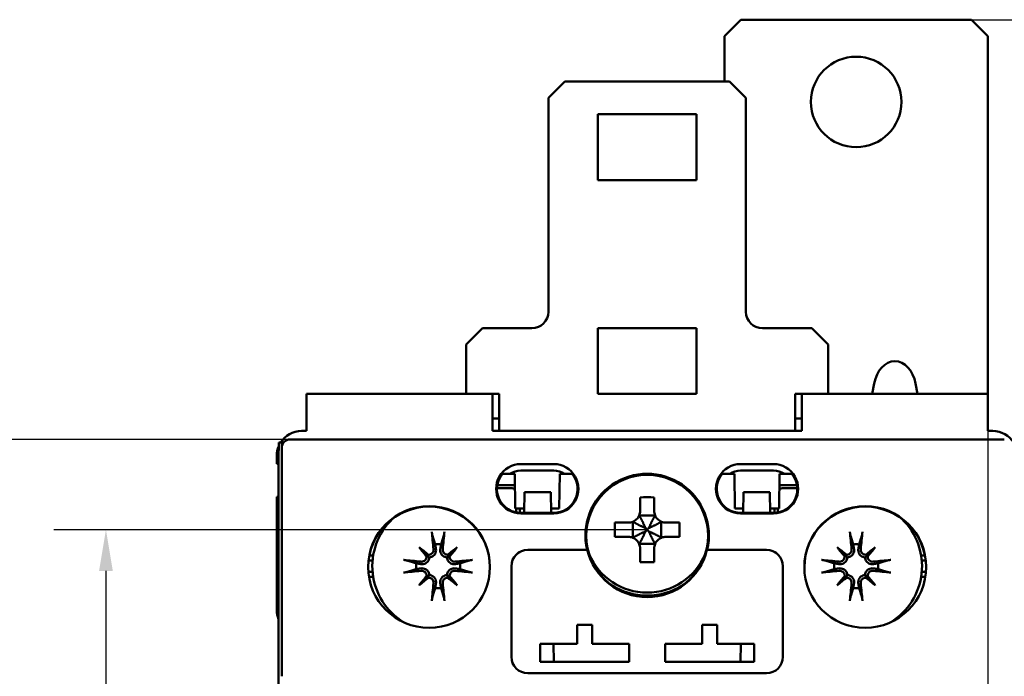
# Model space of a CAD drawing. Header units: millimetres. Extents: x 0 to 420, y 0 to 297.
# Tile 6 of 14: x 52 to 112, y 121 to 161. Entities that reach past the tile are written whole.
import ezdxf

# ---------------------------------------------------------------- set-up
doc = ezdxf.new("R2010")
doc.units = ezdxf.units.MM
doc.layers.add('Arêtes visibles(celduc)', color=7, linetype='Continuous', lineweight=50)
doc.layers.add('Cotes(celduc)', color=7, linetype='Continuous', lineweight=25)
doc.styles.add('Courant-CELDUC', font='arial.ttf')
doc.dimstyles.new('Celduc', dxfattribs={"dimtxt": 3.5, "dimasz": 2.5, "dimexe": 3.175, "dimexo": 0, "dimgap": 0.762, "dimtad": 1, "dimrnd": 1e-08, "dimtxsty": 'Courant-CELDUC', "dimcen": 0.09, "dimdle": 10, "dimclrd": 7, "dimclre": 7, "dimclrt": 7, "dimazin": 2, "dimtfac": 0.714286, "dimtdec": 3, "dimtmove": 0, "dimatfit": 3, "dimfxl": 1, "dimtolj": 1, "dimlwd": 25, "dimlwe": 25, "dimarcsym": 0})

# ---------------------------------------------------------------- blocks, each defined once
blk = doc.blocks.new('*D6')
at = {"layer": 'Cotes(celduc)', "color": 7, "linetype": 'Continuous', "lineweight": 25, "transparency": 16777216}
for p, q in [((109.654, 160.576), (142.028, 160.576)), ((138.853, 158.076), (138.853, 53.076)), ((84.254, 50.576), (142.028, 50.576))]:
    blk.add_line(p, q, dxfattribs=at)
at = {"layer": 'Cotes(celduc)', "color": 7, "linetype": 'Continuous', "transparency": 16777216}
for points in [[(138.436, 158.076), (139.27, 158.076), (138.853, 160.576)], [(138.436, 53.076), (139.27, 53.076), (138.853, 50.576)]]:
    blk.add_solid(points, dxfattribs=at)
at = {"layer": 'Defpoints', "color": 0, "linetype": 'Continuous', "transparency": 16777216}
for p in [(109.654, 160.576), (84.254, 50.576), (138.853, 50.576)]:
    blk.add_point(p, dxfattribs=at)
at = {"layer": 'Cotes(celduc)', "color": 7, "linetype": 'Continuous', "lineweight": 25, "transparency": 16777216, "insert": (134.517, 101.88), "char_height": 3.5, "attachment_point": 1, "rotation": 90, "style": 'Courant-CELDUC'}
blk.add_mtext('\\A1;110', dxfattribs=at)
blk = doc.blocks.new('*D7')
at = {"layer": 'Cotes(celduc)', "color": 7, "linetype": 'Continuous', "lineweight": 25, "transparency": 16777216}
for p, q in [((89.954, 129.576), (53.897, 129.576)), ((57.072, 127.076), (57.072, 84.076)), ((89.954, 81.576), (53.897, 81.576))]:
    blk.add_line(p, q, dxfattribs=at)
at = {"layer": 'Cotes(celduc)', "color": 7, "linetype": 'Continuous', "transparency": 16777216}
for points in [[(56.656, 127.076), (57.489, 127.076), (57.072, 129.576)], [(56.656, 84.076), (57.489, 84.076), (57.072, 81.576)]]:
    blk.add_solid(points, dxfattribs=at)
at = {"layer": 'Defpoints', "color": 0, "linetype": 'Continuous', "transparency": 16777216}
for p in [(89.954, 129.576), (57.072, 81.576), (89.954, 81.576)]:
    blk.add_point(p, dxfattribs=at)
at = {"layer": 'Cotes(celduc)', "color": 7, "linetype": 'Continuous', "lineweight": 25, "transparency": 16777216, "insert": (52.736, 102.995), "char_height": 3.5, "attachment_point": 1, "rotation": 90, "style": 'Courant-CELDUC'}
blk.add_mtext('\\A1;48', dxfattribs=at)
blk = doc.blocks.new('*D8')
at = {"layer": 'Cotes(celduc)', "color": 7, "linetype": 'Continuous', "lineweight": 25, "transparency": 16777216}
for p, q in [((68.298, 135.063), (40.251, 135.063)), ((43.426, 132.563), (43.426, 78.174)), ((68.298, 75.674), (40.251, 75.674))]:
    blk.add_line(p, q, dxfattribs=at)
at = {"layer": 'Cotes(celduc)', "color": 7, "linetype": 'Continuous', "transparency": 16777216}
for points in [[(43.009, 132.563), (43.843, 132.563), (43.426, 135.063)], [(43.009, 78.174), (43.843, 78.174), (43.426, 75.674)]]:
    blk.add_solid(points, dxfattribs=at)
at = {"layer": 'Defpoints', "color": 0, "linetype": 'Continuous', "transparency": 16777216}
for p in [(68.298, 135.063), (43.426, 75.674), (68.298, 75.674)]:
    blk.add_point(p, dxfattribs=at)
at = {"layer": 'Cotes(celduc)', "color": 7, "linetype": 'Continuous', "lineweight": 25, "transparency": 16777216, "insert": (38.457, 100.83), "char_height": 3.5, "attachment_point": 1, "rotation": 90, "style": 'Courant-CELDUC'}
blk.add_mtext('\\A1;59,4', dxfattribs=at)
blk = doc.blocks.new('*D10')
at = {"layer": 'Cotes(celduc)', "color": 7, "linetype": 'Continuous', "lineweight": 25, "transparency": 16777216}
for p, q in [((110.654, 137.827), (110.654, 30.401)), ((69.254, 51.576), (69.254, 30.401)), ((108.154, 33.576), (71.754, 33.576))]:
    blk.add_line(p, q, dxfattribs=at)
at = {"layer": 'Cotes(celduc)', "color": 7, "linetype": 'Continuous', "transparency": 16777216}
for points in [[(71.754, 33.993), (71.754, 33.16), (69.254, 33.576)], [(108.154, 33.993), (108.154, 33.16), (110.654, 33.576)]]:
    blk.add_solid(points, dxfattribs=at)
at = {"layer": 'Defpoints', "color": 0, "linetype": 'Continuous', "transparency": 16777216}
for p in [(110.654, 137.827), (69.254, 51.576), (69.254, 33.576)]:
    blk.add_point(p, dxfattribs=at)
at = {"layer": 'Cotes(celduc)', "color": 7, "linetype": 'Continuous', "lineweight": 25, "transparency": 16777216, "insert": (85.345, 38.545), "char_height": 3.5, "attachment_point": 1, "style": 'Courant-CELDUC'}
blk.add_mtext('\\A1;41,4', dxfattribs=at)

msp = doc.modelspace()

# ---------------------------------------------------------------- linework, layer by layer
at = {"layer": 'Arêtes visibles(celduc)'}
for p, q in [((94.654, 159.576), (95.654, 160.576)), ((95.654, 160.576), (109.654, 160.576)), ((109.654, 160.576), (110.654, 159.576)), ((94.654, 156.826), (94.654, 159.576)), ((110.654, 159.576), (110.654, 137.827)), ((84.954, 156.826), (83.954, 155.826)), ((94.954, 156.826), (84.954, 156.826)), ((94.954, 156.826), (95.954, 155.826)), ((83.954, 155.826), (83.954, 142.826)), ((95.954, 155.826), (95.954, 142.826)), ((86.954, 154.826), (86.954, 150.826)), ((86.954, 154.826), (92.954, 154.826)), ((92.954, 154.826), (92.954, 150.826)), ((92.954, 150.826), (86.954, 150.826)), ((79.954, 141.826), (78.954, 140.826)), ((82.954, 141.826), (79.954, 141.826)), ((86.954, 141.826), (86.954, 137.826)), ((86.954, 141.826), (92.954, 141.826)), ((92.954, 141.826), (92.954, 137.826)), ((96.954, 141.826), (99.954, 141.826)), ((99.954, 141.826), (100.954, 140.826)), ((78.954, 140.826), (78.954, 137.826)), ((100.954, 140.826), (100.954, 137.826)), ((105.004, 139.826), (105.004, 139.826)), ((103.625, 137.827), (103.745, 138.46)), ((106.263, 138.46), (106.383, 137.827)), ((69.254, 137.826), (78.954, 137.826)), ((69.254, 137.826), (69.254, 136.326)), ((78.954, 137.826), (80.954, 137.826)), ((80.554, 137.826), (80.554, 136.326)), ((80.954, 137.826), (80.954, 135.576)), ((92.954, 137.826), (86.954, 137.826)), ((98.954, 137.826), (98.954, 135.576)), ((100.954, 137.826), (98.954, 137.826)), ((99.354, 137.826), (99.354, 136.326)), ((100.954, 137.826), (104.048, 137.826)), ((103.625, 137.826), (103.625, 137.827)), ((104.228, 137.826), (104.048, 137.826)), ((105.004, 137.826), (104.228, 137.826)), ((105.78, 137.826), (105.004, 137.826)), ((105.004, 137.826), (105.004, 137.826)), ((105.96, 137.826), (105.78, 137.826)), ((105.96, 137.826), (110.654, 137.826)), ((106.383, 137.827), (106.383, 137.826)), ((110.654, 137.826), (110.654, 137.827)), ((110.654, 137.826), (110.654, 136.326)), ((69.254, 136.326), (69.254, 135.576)), ((80.554, 135.576), (80.554, 136.326)), ((80.554, 136.326), (80.954, 136.326)), ((98.954, 136.326), (99.354, 136.326)), ((99.354, 136.326), (99.354, 135.576)), ((110.654, 135.576), (110.654, 136.326)), ((69.254, 135.576), (68.954, 135.576)), ((99.354, 135.576), (80.554, 135.576)), ((110.954, 135.576), (110.654, 135.576)), ((67.554, 133.868), (67.571, 134.868)), ((67.759, 134.868), (67.571, 134.868)), ((67.759, 134.633), (67.759, 134.868)), ((67.858, 134.868), (67.759, 134.868)), ((68.298, 135.063), (68.254, 135.063)), ((111.61, 135.063), (68.298, 135.063)), ((111.654, 135.063), (111.61, 135.063)), ((67.454, 133.576), (67.454, 134.076)), ((67.754, 134.563), (67.754, 120.665)), ((67.454, 133.576), (67.554, 133.576)), ((67.554, 126.968), (67.554, 133.868)), ((82.278, 133.564), (84.278, 133.564)), ((95.63, 133.564), (97.63, 133.564)), ((81.918, 132.963), (81.616, 132.963)), ((81.939, 130.868), (81.918, 132.963)), ((84.278, 133.171), (82.278, 133.171)), ((84.618, 130.868), (84.639, 132.963)), ((84.94, 132.963), (84.639, 132.963)), ((95.268, 132.963), (94.968, 132.963)), ((95.289, 130.868), (95.268, 132.963)), ((95.63, 133.171), (97.63, 133.171)), ((97.969, 130.868), (97.99, 132.963)), ((98.292, 132.963), (97.99, 132.963)), ((80.849, 132.279), (81.925, 132.279)), ((97.983, 132.279), (99.058, 132.279)), ((82.506, 131.868), (82.484, 130.599)), ((84.106, 131.868), (82.506, 131.868)), ((84.128, 130.599), (84.106, 131.868)), ((95.78, 130.599), (95.802, 131.868)), ((97.402, 131.868), (95.802, 131.868)), ((97.424, 130.599), (97.402, 131.868)), ((67.554, 131.576), (67.454, 131.576)), ((67.454, 124.685), (67.454, 131.576)), ((89.524, 131.541), (89.524, 130.723)), ((90.384, 130.723), (90.384, 131.541)), ((81.939, 130.868), (82.489, 130.868)), ((82.226, 130.868), (82.226, 130.6)), ((82.278, 130.599), (84.278, 130.599)), ((84.278, 130.564), (82.278, 130.564)), ((84.123, 130.868), (84.618, 130.868)), ((90.444, 130.436), (89.464, 130.436)), ((95.289, 130.868), (95.784, 130.868)), ((95.63, 130.599), (97.63, 130.599)), ((97.63, 130.564), (95.63, 130.564)), ((97.419, 130.868), (97.969, 130.868)), ((97.682, 130.6), (97.682, 130.868)), ((88.807, 130.006), (87.989, 130.006)), ((89.094, 130.066), (89.094, 129.086)), ((90.814, 129.086), (90.814, 130.066)), ((91.919, 130.006), (91.101, 130.006)), ((89.845, 129.685), (89.954, 129.576)), ((89.845, 129.468), (89.954, 129.576)), ((90.062, 129.685), (89.954, 129.576)), ((90.062, 129.468), (89.954, 129.576)), ((87.989, 129.146), (88.807, 129.146)), ((89.464, 128.716), (90.444, 128.716)), ((91.101, 129.146), (91.919, 129.146)), ((76.093, 128.517), (76.581, 128.029)), ((76.581, 128.029), (76.717, 127.893)), ((77.927, 128.029), (77.79, 127.893)), ((78.415, 128.517), (77.927, 128.029)), ((82.704, 128.351), (86.308, 128.351)), ((86.318, 128.348), (82.704, 128.348)), ((86.308, 128.351), (86.318, 128.348)), ((89.524, 128.43), (89.524, 127.611)), ((90.384, 127.611), (90.384, 128.43)), ((93.59, 128.348), (93.6, 128.351)), ((97.204, 128.348), (93.59, 128.348)), ((93.6, 128.351), (97.204, 128.351)), ((101.493, 128.517), (101.981, 128.029)), ((101.981, 128.029), (102.117, 127.893)), ((103.327, 128.029), (103.19, 127.893)), ((103.815, 128.517), (103.327, 128.029)), ((73.028, 127.699), (73.269, 127.699)), ((73.075, 128.004), (73.307, 128.008)), ((106.6, 128.008), (106.832, 128.004)), ((106.88, 127.699), (106.639, 127.699)), ((67.554, 83.768), (67.554, 126.968)), ((73.016, 127.013), (73.269, 127.013)), ((81.704, 121.852), (81.704, 127.352)), ((98.204, 127.352), (98.204, 121.852)), ((106.892, 127.013), (106.639, 127.013)), ((73.307, 126.704), (73.053, 126.709)), ((76.093, 126.196), (76.581, 126.683)), ((76.581, 126.683), (76.717, 126.82)), ((77.927, 126.683), (77.79, 126.82)), ((78.415, 126.196), (77.927, 126.683)), ((101.493, 126.196), (101.981, 126.683)), ((101.981, 126.683), (102.117, 126.82)), ((103.327, 126.683), (103.19, 126.82)), ((103.815, 126.196), (103.327, 126.683)), ((106.855, 126.709), (106.6, 126.704)), ((88.41, 125.85), (88.423, 125.881)), ((88.455, 125.867), (88.442, 125.835)), ((89.163, 125.598), (89.174, 125.653)), ((89.208, 125.646), (89.197, 125.591)), ((90.745, 125.598), (90.734, 125.653)), ((90.768, 125.66), (90.78, 125.606)), ((91.497, 125.85), (91.485, 125.881)), ((91.517, 125.894), (91.529, 125.865)), ((89.954, 125.512), (89.954, 125.576)), ((89.989, 125.576), (89.989, 125.512)), ((85.704, 123.799), (85.704, 122.649)), ((86.604, 123.799), (85.704, 123.799)), ((86.604, 123.785), (85.704, 123.785)), ((86.604, 122.649), (86.604, 123.799)), ((93.304, 123.799), (93.304, 122.649)), ((94.204, 123.799), (93.304, 123.799)), ((94.204, 123.785), (93.304, 123.785)), ((94.204, 122.649), (94.204, 123.799)), ((83.454, 122.649), (83.454, 121.549)), ((85.704, 122.649), (83.454, 122.649)), ((85.704, 122.649), (85.704, 122.635)), ((86.604, 122.649), (86.604, 122.635)), ((88.854, 122.649), (86.604, 122.649)), ((88.854, 121.549), (88.854, 122.649)), ((91.054, 122.649), (91.054, 121.549)), ((93.304, 122.649), (91.054, 122.649)), ((93.304, 122.649), (93.304, 122.635)), ((94.204, 122.649), (94.204, 122.635)), ((96.454, 122.649), (94.204, 122.649)), ((96.454, 121.549), (96.454, 122.649)), ((85.704, 122.635), (83.454, 122.635)), ((84.286, 121.549), (84.267, 122.635)), ((88.854, 122.635), (86.604, 122.635)), ((93.304, 122.635), (91.054, 122.635)), ((96.454, 122.635), (94.204, 122.635)), ((95.622, 121.549), (95.641, 122.635)), ((83.454, 121.549), (88.854, 121.549)), ((91.054, 121.549), (96.454, 121.549)), ((97.204, 120.853), (82.704, 120.853))]:
    msp.add_line(p, q, dxfattribs=at)
msp.add_circle((102.654, 155.576), 2.75, dxfattribs=at)
for centre, radius, start, end in [((82.954, 142.826), 1, 270, 0), ((96.954, 142.826), 1, 180, 270), ((68.954, 134.076), 1.5, 90, 148.1158), ((110.954, 134.076), 1.5, 31.8842, 90), ((68.954, 134.076), 1.5, 157.5559, 180), ((77.254, 127.356), 4, 134.0715, 238.40536), ((102.654, 127.356), 4, 301.59464, 45.9285), ((77.254, 127.356), 1.338, 82.39175, 97.60825), ((102.654, 127.356), 1.338, 82.39175, 97.60825), ((89.954, 129.576), 3.825, 202.93169, 337.06831), ((77.254, 127.356), 1.338, 172.39175, 187.60825), ((77.254, 127.356), 1.338, 352.39175, 7.60825), ((102.654, 127.356), 1.338, 172.39175, 187.60825), ((102.654, 127.356), 1.338, 352.39175, 7.60825), ((77.254, 127.356), 1.338, 262.39175, 277.60825), ((89.954, 129.576), 4, 237.12659, 302.87341), ((102.654, 127.356), 1.338, 262.39175, 277.60825), ((68.954, 124.685), 1.5, 180, 201.03947)]:
    msp.add_arc(centre, radius, start, end, dxfattribs=at)
for centre, major_axis, ratio, start_param, end_param in [((105.004, 137.983), (0, 1.843), 0.707107, 0, 1.308997), ((105.004, 137.983), (0, 1.843), 0.707107, 4.974188, 6.283185), ((68.254, 134.563), (-0.425, 0.263), 0.99966, 5.266085, 6.836577), ((82.278, 132.064), (-1.5, 0), 0.999848, 4.712389, 7.853982), ((84.278, 132.064), (1.5, 0), 0.999848, 4.712389, 7.853982), ((95.63, 132.064), (-1.5, 0), 0.999848, 4.712389, 7.853982), ((97.63, 132.064), (1.5, 0), 0.999848, 4.712389, 7.853982), ((82.278, 132.046), (-1.448, 0), 0.999848, 5.596904, 7.853982), ((82.278, 131.989), (0, 1.182), 0.98972, 0, 0.601666), ((84.278, 131.989), (0, -1.182), 0.98972, 2.539926, 3.141593), ((84.278, 132.046), (1.448, 0), 0.999848, 4.712389, 6.969466), ((89.954, 129.227), (-3.75, 0), 0.999848, 2.905968, 6.51881), ((95.63, 132.046), (-1.448, 0), 0.999848, 5.596904, 7.853982), ((95.63, 131.989), (0, -1.182), 0.98972, 3.141593, 3.743259), ((97.63, 131.989), (0, 1.182), 0.98972, 5.681519, 6.283185), ((97.63, 132.046), (1.448, 0), 0.999848, 4.712389, 6.969466), ((89.954, 128.386), (6.33, 0), 0.499722, 1.502811, 1.638781), ((76.704, 127.28), (3.7, 0), 0.999848, 0.004128, 3.137465), ((103.204, 127.28), (3.7, 0), 0.999848, 0.004128, 3.137465), ((91.145, 129.576), (0, 6.33), 0.499722, 1.502811, 1.638781), ((88.763, 129.576), (0, -6.33), 0.499722, 1.502811, 1.638781), ((77.657, 127.405), (0.776, -6.441), 0.087156, 4.378084, 4.547777), ((76.851, 127.405), (0.776, 6.441), 0.087156, 4.877001, 5.046694), ((103.057, 127.405), (0.776, -6.441), 0.087156, 4.378084, 4.547777), ((102.251, 127.405), (0.776, 6.441), 0.087156, 4.877001, 5.046694), ((77.98, 127.983), (-4.2, 4.864), 0.173648, 1.313224, 1.430376), ((76.627, 126.63), (4.864, -4.2), 0.173648, 1.711217, 1.828368), ((76.346, 128.018), (-0.188, -0.163), 0.868224, 2.023807, 2.409971), ((76.593, 128.264), (-0.163, -0.188), 0.868224, 0.731621, 1.117785), ((77.881, 126.63), (4.864, 4.2), 0.173648, 1.313224, 1.430376), ((77.915, 128.264), (-0.163, 0.188), 0.868224, 2.023807, 2.409971), ((78.161, 128.018), (-0.188, 0.163), 0.868224, 0.731621, 1.117785), ((76.528, 127.983), (-4.2, -4.864), 0.173648, 1.711217, 1.828368), ((82.704, 127.352), (-1, 0), 0.999848, 4.712389, 6.283185), ((82.704, 127.348), (-1, 0), 0.999848, 4.712389, 6.283185), ((89.954, 129.223), (-3.74, 0), 0.999848, 0.236298, 2.905295), ((97.204, 127.352), (1, 0), 0.999848, 0, 1.570796), ((97.204, 127.348), (1, 0), 0.999848, 0, 1.570796), ((103.38, 127.983), (-4.2, 4.864), 0.173648, 1.313224, 1.430376), ((102.027, 126.63), (4.864, -4.2), 0.173648, 1.711217, 1.828368), ((101.746, 128.018), (-0.188, -0.163), 0.868224, 2.023807, 2.409971), ((101.993, 128.264), (-0.163, -0.188), 0.868224, 0.731621, 1.117785), ((103.281, 126.63), (4.864, 4.2), 0.173648, 1.313224, 1.430376), ((103.315, 128.264), (-0.163, 0.188), 0.868224, 2.023807, 2.409971), ((103.561, 128.018), (-0.188, 0.163), 0.868224, 0.731621, 1.117785), ((101.928, 127.983), (-4.2, -4.864), 0.173648, 1.711217, 1.828368), ((77.205, 126.953), (-6.441, 0.776), 0.087156, 4.877001, 5.046694), ((77.302, 126.953), (-6.441, -0.776), 0.087156, 4.378084, 4.547777), ((89.954, 130.767), (-6.33, 0), 0.499722, 1.502811, 1.638781), ((102.605, 126.953), (-6.441, 0.776), 0.087156, 4.877001, 5.046694), ((102.702, 126.953), (-6.441, -0.776), 0.087156, 4.378084, 4.547777), ((77.205, 127.759), (6.441, 0.776), 0.087156, 4.378084, 4.547777), ((77.302, 127.759), (6.441, -0.776), 0.087156, 4.877001, 5.046694), ((102.605, 127.759), (6.441, 0.776), 0.087156, 4.378084, 4.547777), ((102.702, 127.759), (6.441, -0.776), 0.087156, 4.877001, 5.046694), ((77.98, 126.729), (4.2, 4.864), 0.173648, 1.711217, 1.828368), ((76.627, 128.082), (-4.864, -4.2), 0.173648, 1.313224, 1.430376), ((76.346, 126.695), (0.188, -0.163), 0.868224, 0.731621, 1.117785), ((76.593, 126.449), (0.163, -0.188), 0.868224, 2.023807, 2.409971), ((77.657, 127.308), (-0.776, -6.441), 0.087156, 4.877001, 5.046694), ((76.851, 127.308), (-0.776, 6.441), 0.087156, 4.378084, 4.547777), ((77.915, 126.449), (0.163, 0.188), 0.868224, 0.731621, 1.117785), ((77.881, 128.082), (-4.864, 4.2), 0.173648, 1.711217, 1.828368), ((78.161, 126.695), (0.188, 0.163), 0.868224, 2.023807, 2.409971), ((76.528, 126.729), (4.2, -4.864), 0.173648, 1.313224, 1.430376), ((103.38, 126.729), (4.2, 4.864), 0.173648, 1.711217, 1.828368), ((102.027, 128.082), (-4.864, -4.2), 0.173648, 1.313224, 1.430376), ((101.746, 126.695), (0.188, -0.163), 0.868224, 0.731621, 1.117785), ((101.993, 126.449), (0.163, -0.188), 0.868224, 2.023807, 2.409971), ((103.057, 127.308), (-0.776, -6.441), 0.087156, 4.877001, 5.046694), ((102.251, 127.308), (-0.776, 6.441), 0.087156, 4.378084, 4.547777), ((103.315, 126.449), (0.163, 0.188), 0.868224, 0.731621, 1.117785), ((103.281, 128.082), (-4.864, 4.2), 0.173648, 1.711217, 1.828368), ((103.561, 126.695), (0.188, 0.163), 0.868224, 2.023807, 2.409971), ((101.928, 126.729), (4.2, -4.864), 0.173648, 1.313224, 1.430376), ((82.704, 121.852), (-1, 0), 0.999848, 0, 1.570796), ((97.204, 121.852), (1, 0), 0.999848, 4.712389, 6.283185)]:
    msp.add_ellipse(centre, major_axis=major_axis, ratio=ratio, start_param=start_param, end_param=end_param, dxfattribs=at)
for centre, major_axis in [((89.954, 129.209), (3.698, 0)), ((76.704, 127.31), (3.7, 0)), ((103.204, 127.31), (3.7, 0))]:
    msp.add_ellipse(centre, major_axis=major_axis, ratio=0.999848, dxfattribs=at)
for points, weights in [([(81.616, 132.963), (81.403, 132.963), (81.158, 132.963)], [1.00698312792, 1.01226426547, 1]), ([(85.398, 132.963), (85.154, 132.963), (84.94, 132.963)], [1, 1.01226426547, 1.00698312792]), ([(94.968, 132.963), (94.754, 132.963), (94.51, 132.963)], [1.00698312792, 1.01226426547, 1]), ([(98.75, 132.963), (98.505, 132.963), (98.292, 132.963)], [1, 1.01226426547, 1.00698312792]), ([(80.832, 132.106), (81.248, 132.106), (81.704, 132.106)], [1.05287912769, 1.05630681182, 1.05454986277]), ([(98.204, 132.106), (98.66, 132.106), (99.076, 132.106)], [1.05454986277, 1.05630681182, 1.05287912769]), ([(82.004, 130.868), (82.004, 130.745), (82.004, 130.625)], [1.05230661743, 1.05117051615, 1.04957971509]), ([(97.904, 130.625), (97.904, 130.745), (97.904, 130.868)], [1.04957971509, 1.05117051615, 1.05230661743]), ([(76.903, 129.254), (77.006, 128.918), (77.077, 128.682)], [1.00291629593, 1.01778265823, 1]), ([(77.431, 128.682), (77.502, 128.918), (77.604, 129.254)], [1, 1.01778265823, 1.00291629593]), ([(102.303, 129.254), (102.406, 128.918), (102.477, 128.682)], [1.00291629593, 1.01778265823, 1]), ([(102.831, 128.682), (102.902, 128.918), (103.004, 129.254)], [1, 1.01778265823, 1.00291629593]), ([(77.077, 128.682), (77.102, 128.531), (77.122, 128.411)], [1, 1.12437348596, 1.24767116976]), ([(77.385, 128.411), (77.406, 128.531), (77.431, 128.682)], [1.24767116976, 1.12437348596, 1]), ([(102.477, 128.682), (102.502, 128.531), (102.522, 128.411)], [1, 1.12437348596, 1.24767116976]), ([(102.785, 128.411), (102.806, 128.531), (102.831, 128.682)], [1.24767116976, 1.12437348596, 1]), ([(75.928, 127.533), (75.693, 127.605), (75.357, 127.707)], [1, 1.01778265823, 1.00291629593]), ([(76.199, 127.488), (76.079, 127.508), (75.928, 127.533)], [1.24767116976, 1.12437348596, 1]), ([(78.58, 127.533), (78.429, 127.508), (78.309, 127.488)], [1, 1.12437348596, 1.24767116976]), ([(79.151, 127.707), (78.815, 127.605), (78.58, 127.533)], [1.00291629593, 1.01778265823, 1]), ([(101.328, 127.533), (101.093, 127.605), (100.757, 127.707)], [1, 1.01778265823, 1.00291629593]), ([(101.599, 127.488), (101.479, 127.508), (101.328, 127.533)], [1.24767116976, 1.12437348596, 1]), ([(103.98, 127.533), (103.829, 127.508), (103.709, 127.488)], [1, 1.12437348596, 1.24767116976]), ([(104.551, 127.707), (104.215, 127.605), (103.98, 127.533)], [1.00291629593, 1.01778265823, 1]), ([(75.357, 127.006), (75.693, 127.108), (75.928, 127.179)], [1.00291629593, 1.01778265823, 1]), ([(75.928, 127.179), (76.079, 127.204), (76.199, 127.225)], [1, 1.12437348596, 1.24767116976]), ([(78.309, 127.225), (78.429, 127.204), (78.58, 127.179)], [1.24767116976, 1.12437348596, 1]), ([(78.58, 127.179), (78.815, 127.108), (79.151, 127.006)], [1, 1.01778265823, 1.00291629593]), ([(100.757, 127.006), (101.093, 127.108), (101.328, 127.179)], [1.00291629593, 1.01778265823, 1]), ([(101.328, 127.179), (101.479, 127.204), (101.599, 127.225)], [1, 1.12437348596, 1.24767116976]), ([(103.709, 127.225), (103.829, 127.204), (103.98, 127.179)], [1.24767116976, 1.12437348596, 1]), ([(103.98, 127.179), (104.215, 127.108), (104.551, 127.006)], [1, 1.01778265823, 1.00291629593]), ([(77.122, 126.301), (77.102, 126.181), (77.077, 126.03)], [1.24767116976, 1.12437348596, 1]), ([(77.431, 126.03), (77.406, 126.181), (77.385, 126.301)], [1, 1.12437348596, 1.24767116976]), ([(102.522, 126.301), (102.502, 126.181), (102.477, 126.03)], [1.24767116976, 1.12437348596, 1]), ([(102.831, 126.03), (102.806, 126.181), (102.785, 126.301)], [1, 1.12437348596, 1.24767116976]), ([(77.077, 126.03), (77.006, 125.795), (76.903, 125.459)], [1, 1.01778265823, 1.00291629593]), ([(77.604, 125.459), (77.502, 125.795), (77.431, 126.03)], [1.00291629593, 1.01778265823, 1]), ([(102.477, 126.03), (102.406, 125.795), (102.303, 125.459)], [1, 1.01778265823, 1.00291629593]), ([(103.004, 125.459), (102.902, 125.795), (102.831, 126.03)], [1.00291629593, 1.01778265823, 1])]:
    msp.add_rational_spline(points, weights, degree=2, dxfattribs=at)
for points, knots in [([(81.704, 132.106), (81.741, 132.106), (81.779, 132.099), (81.854, 132.07), (81.888, 132.046), (81.92, 132.014), (81.924, 132.01), (81.928, 132.006)], [0.11224712, 0.11224712, 0.11224712, 0.11224712, 0.12321691, 0.12321691, 0.13490291, 0.13490291, 0.13660209, 0.13660209, 0.13660209, 0.13660209]), ([(97.98, 132.006), (97.984, 132.01), (97.988, 132.014), (98.019, 132.046), (98.054, 132.07), (98.128, 132.099), (98.167, 132.106), (98.204, 132.106)], [0.13320374, 0.13320374, 0.13320374, 0.13320374, 0.13490291, 0.13490291, 0.14658892, 0.14658892, 0.15755871, 0.15755871, 0.15755871, 0.15755871]), ([(89.524, 130.723), (89.524, 130.721), (89.524, 130.72), (89.523, 130.63), (89.505, 130.535), (89.432, 130.36), (89.378, 130.28), (89.314, 130.216), (89.25, 130.153), (89.17, 130.098), (88.995, 130.025), (88.9, 130.007), (88.81, 130.006), (88.809, 130.006), (88.807, 130.006)], [0.3848161, 0.3848161, 0.3848161, 0.3848161, 0.385271, 0.385271, 0.4122197, 0.4122197, 0.4391684, 0.4391684, 0.4391684, 0.4661171, 0.4661171, 0.4930658, 0.4930658, 0.4935207, 0.4935207, 0.4935207, 0.4935207]), ([(91.101, 130.006), (91.099, 130.006), (91.098, 130.006), (91.008, 130.007), (90.913, 130.025), (90.738, 130.098), (90.657, 130.153), (90.594, 130.216), (90.53, 130.28), (90.475, 130.361), (90.402, 130.538), (90.384, 130.634), (90.384, 130.723)], [0.3848166, 0.3848166, 0.3848166, 0.3848166, 0.3852716, 0.3852716, 0.4122203, 0.4122203, 0.4391689, 0.4391689, 0.4391689, 0.4663464, 0.4663464, 0.4935239, 0.4935239, 0.4935239, 0.4935239]), ([(76.903, 129.254), (76.901, 129.261), (76.898, 129.272), (76.893, 129.298), (76.889, 129.318), (76.883, 129.356), (76.88, 129.379), (76.876, 129.417), (76.874, 129.437), (76.872, 129.454)], [0.05658644, 0.05658644, 0.05658644, 0.05658644, 0.06161587, 0.06161587, 0.06775669, 0.06775669, 0.07390904, 0.07390904, 0.07912293, 0.07912293, 0.07912293, 0.07912293]), ([(77.636, 129.454), (77.634, 129.437), (77.632, 129.417), (77.628, 129.379), (77.624, 129.356), (77.618, 129.318), (77.615, 129.298), (77.609, 129.272), (77.607, 129.261), (77.604, 129.254)], [0.01947687, 0.01947687, 0.01947687, 0.01947687, 0.02469076, 0.02469076, 0.03084311, 0.03084311, 0.03698394, 0.03698394, 0.04201336, 0.04201336, 0.04201336, 0.04201336]), ([(102.303, 129.254), (102.301, 129.261), (102.298, 129.272), (102.293, 129.298), (102.289, 129.318), (102.283, 129.356), (102.28, 129.379), (102.276, 129.417), (102.274, 129.437), (102.272, 129.454)], [0.05658644, 0.05658644, 0.05658644, 0.05658644, 0.06161587, 0.06161587, 0.06775669, 0.06775669, 0.07390904, 0.07390904, 0.07912293, 0.07912293, 0.07912293, 0.07912293]), ([(103.036, 129.454), (103.034, 129.437), (103.032, 129.417), (103.028, 129.379), (103.024, 129.356), (103.018, 129.318), (103.015, 129.298), (103.009, 129.272), (103.007, 129.261), (103.004, 129.254)], [0.01947687, 0.01947687, 0.01947687, 0.01947687, 0.02469076, 0.02469076, 0.03084311, 0.03084311, 0.03698394, 0.03698394, 0.04201336, 0.04201336, 0.04201336, 0.04201336]), ([(88.807, 129.146), (88.809, 129.146), (88.81, 129.146), (88.9, 129.146), (88.995, 129.128), (89.17, 129.055), (89.25, 129), (89.314, 128.936), (89.378, 128.872), (89.433, 128.791), (89.506, 128.614), (89.524, 128.519), (89.524, 128.43)], [0.3848166, 0.3848166, 0.3848166, 0.3848166, 0.3852716, 0.3852716, 0.4122203, 0.4122203, 0.4391689, 0.4391689, 0.4391689, 0.4663464, 0.4663464, 0.4935239, 0.4935239, 0.4935239, 0.4935239]), ([(90.384, 128.43), (90.384, 128.431), (90.384, 128.433), (90.384, 128.522), (90.402, 128.617), (90.475, 128.793), (90.53, 128.873), (90.594, 128.936), (90.657, 129), (90.738, 129.055), (90.913, 129.128), (91.008, 129.146), (91.098, 129.146), (91.099, 129.146), (91.101, 129.146)], [0.3848161, 0.3848161, 0.3848161, 0.3848161, 0.385271, 0.385271, 0.4122197, 0.4122197, 0.4391684, 0.4391684, 0.4391684, 0.4661171, 0.4661171, 0.4930658, 0.4930658, 0.4935207, 0.4935207, 0.4935207, 0.4935207]), ([(76.976, 128.393), (76.98, 128.356), (76.977, 128.314), (76.954, 128.237), (76.935, 128.2), (76.887, 128.14), (76.856, 128.113), (76.786, 128.074), (76.747, 128.062), (76.696, 128.055), (76.682, 128.054), (76.668, 128.054)], [0, 0, 0, 0, 0.01154742, 0.01154742, 0.02309483, 0.02309483, 0.0344508, 0.0344508, 0.04580677, 0.04580677, 0.04984781, 0.04984781, 0.04984781, 0.04984781]), ([(77.122, 128.411), (77.123, 128.405), (77.124, 128.398), (77.13, 128.35), (77.13, 128.304), (77.114, 128.213), (77.099, 128.168), (77.061, 128.095), (77.037, 128.06), (76.979, 127.998), (76.944, 127.971), (76.874, 127.93), (76.833, 127.914), (76.767, 127.898), (76.742, 127.894), (76.717, 127.893)], [0.18013192, 0.18013192, 0.18013192, 0.18013192, 0.18231103, 0.18231103, 0.1966644, 0.1966644, 0.21101777, 0.21101777, 0.22326588, 0.22326588, 0.23551399, 0.23551399, 0.24776211, 0.24776211, 0.25510696, 0.25510696, 0.25510696, 0.25510696]), ([(77.79, 127.893), (77.766, 127.894), (77.741, 127.898), (77.675, 127.914), (77.634, 127.93), (77.563, 127.971), (77.529, 127.998), (77.471, 128.06), (77.447, 128.095), (77.409, 128.168), (77.394, 128.213), (77.378, 128.304), (77.377, 128.35), (77.383, 128.392), (77.383, 128.398), (77.384, 128.405), (77.385, 128.411)], [-0.07279593, -0.07279593, -0.07279593, -0.07279593, -0.06545108, -0.06545108, -0.05320296, -0.05320296, -0.04095485, -0.04095485, -0.02870674, -0.02870674, -0.01435337, -0.01435337, 0, 0, 0, 0.00217911, 0.00217911, 0.00217911, 0.00217911]), ([(77.839, 128.054), (77.838, 128.054), (77.836, 128.054), (77.797, 128.055), (77.756, 128.062), (77.682, 128.093), (77.648, 128.117), (77.594, 128.17), (77.57, 128.204), (77.539, 128.279), (77.531, 128.319), (77.53, 128.369), (77.531, 128.381), (77.532, 128.393)], [0.02262869, 0.02262869, 0.02262869, 0.02262869, 0.02311382, 0.02311382, 0.03450698, 0.03450698, 0.04590014, 0.04590014, 0.0573821, 0.0573821, 0.06886407, 0.06886407, 0.07249483, 0.07249483, 0.07249483, 0.07249483]), ([(102.376, 128.393), (102.38, 128.356), (102.377, 128.314), (102.354, 128.237), (102.335, 128.2), (102.287, 128.14), (102.256, 128.113), (102.186, 128.074), (102.147, 128.062), (102.096, 128.055), (102.082, 128.054), (102.068, 128.054)], [0, 0, 0, 0, 0.01154742, 0.01154742, 0.02309483, 0.02309483, 0.0344508, 0.0344508, 0.04580677, 0.04580677, 0.04984781, 0.04984781, 0.04984781, 0.04984781]), ([(102.522, 128.411), (102.523, 128.405), (102.524, 128.398), (102.53, 128.35), (102.53, 128.304), (102.514, 128.213), (102.499, 128.168), (102.461, 128.095), (102.437, 128.06), (102.379, 127.998), (102.344, 127.971), (102.274, 127.93), (102.233, 127.914), (102.167, 127.898), (102.142, 127.894), (102.117, 127.893)], [0.18013192, 0.18013192, 0.18013192, 0.18013192, 0.18231103, 0.18231103, 0.1966644, 0.1966644, 0.21101777, 0.21101777, 0.22326588, 0.22326588, 0.23551399, 0.23551399, 0.24776211, 0.24776211, 0.25510696, 0.25510696, 0.25510696, 0.25510696]), ([(103.19, 127.893), (103.166, 127.894), (103.141, 127.898), (103.075, 127.914), (103.034, 127.93), (102.963, 127.971), (102.929, 127.998), (102.871, 128.06), (102.847, 128.095), (102.809, 128.168), (102.794, 128.213), (102.778, 128.304), (102.777, 128.35), (102.783, 128.392), (102.783, 128.398), (102.784, 128.405), (102.785, 128.411)], [-0.07279593, -0.07279593, -0.07279593, -0.07279593, -0.06545108, -0.06545108, -0.05320296, -0.05320296, -0.04095485, -0.04095485, -0.02870674, -0.02870674, -0.01435337, -0.01435337, 0, 0, 0, 0.00217911, 0.00217911, 0.00217911, 0.00217911]), ([(103.239, 128.054), (103.238, 128.054), (103.236, 128.054), (103.197, 128.055), (103.156, 128.062), (103.082, 128.093), (103.048, 128.117), (102.994, 128.17), (102.97, 128.204), (102.939, 128.279), (102.931, 128.319), (102.93, 128.369), (102.931, 128.381), (102.932, 128.393)], [0.02262869, 0.02262869, 0.02262869, 0.02262869, 0.02311382, 0.02311382, 0.03450698, 0.03450698, 0.04590014, 0.04590014, 0.0573821, 0.0573821, 0.06886407, 0.06886407, 0.07249483, 0.07249483, 0.07249483, 0.07249483]), ([(75.156, 127.738), (75.173, 127.737), (75.193, 127.734), (75.231, 127.73), (75.255, 127.727), (75.292, 127.721), (75.312, 127.717), (75.338, 127.712), (75.349, 127.709), (75.357, 127.707)], [0.01947687, 0.01947687, 0.01947687, 0.01947687, 0.02469076, 0.02469076, 0.03084311, 0.03084311, 0.03698394, 0.03698394, 0.04201336, 0.04201336, 0.04201336, 0.04201336]), ([(76.717, 127.893), (76.716, 127.868), (76.712, 127.843), (76.696, 127.777), (76.68, 127.736), (76.639, 127.666), (76.612, 127.631), (76.55, 127.573), (76.515, 127.549), (76.442, 127.511), (76.397, 127.496), (76.306, 127.48), (76.26, 127.48), (76.218, 127.485), (76.212, 127.486), (76.205, 127.487), (76.199, 127.488)], [-0.07279593, -0.07279593, -0.07279593, -0.07279593, -0.06545108, -0.06545108, -0.05320296, -0.05320296, -0.04095485, -0.04095485, -0.02870674, -0.02870674, -0.01435337, -0.01435337, 0, 0, 0, 0.00217911, 0.00217911, 0.00217911, 0.00217911]), ([(76.556, 127.942), (76.556, 127.94), (76.556, 127.938), (76.555, 127.898), (76.548, 127.858), (76.517, 127.784), (76.493, 127.75), (76.44, 127.696), (76.406, 127.673), (76.332, 127.641), (76.292, 127.633), (76.242, 127.632), (76.229, 127.633), (76.217, 127.634)], [0.02262944, 0.02262944, 0.02262944, 0.02262944, 0.02319765, 0.02319765, 0.0345489, 0.0345489, 0.04590016, 0.04590016, 0.05733835, 0.05733835, 0.06877655, 0.06877655, 0.07249221, 0.07249221, 0.07249221, 0.07249221]), ([(78.309, 127.488), (78.302, 127.487), (78.296, 127.486), (78.248, 127.48), (78.201, 127.48), (78.11, 127.496), (78.066, 127.511), (77.993, 127.549), (77.958, 127.573), (77.896, 127.631), (77.869, 127.666), (77.828, 127.736), (77.811, 127.777), (77.796, 127.843), (77.792, 127.868), (77.79, 127.893)], [0.18013192, 0.18013192, 0.18013192, 0.18013192, 0.18231103, 0.18231103, 0.1966644, 0.1966644, 0.21101777, 0.21101777, 0.22326588, 0.22326588, 0.23551399, 0.23551399, 0.24776211, 0.24776211, 0.25510696, 0.25510696, 0.25510696, 0.25510696]), ([(78.291, 127.634), (78.254, 127.63), (78.212, 127.633), (78.135, 127.656), (78.098, 127.675), (78.038, 127.723), (78.011, 127.754), (77.972, 127.824), (77.959, 127.863), (77.953, 127.914), (77.952, 127.928), (77.952, 127.942)], [0, 0, 0, 0, 0.01151442, 0.01151442, 0.02302884, 0.02302884, 0.0344178, 0.0344178, 0.04580676, 0.04580676, 0.0498478, 0.0498478, 0.0498478, 0.0498478]), ([(79.151, 127.707), (79.159, 127.709), (79.17, 127.712), (79.196, 127.717), (79.216, 127.721), (79.253, 127.727), (79.277, 127.73), (79.315, 127.734), (79.335, 127.737), (79.352, 127.738)], [0.05658644, 0.05658644, 0.05658644, 0.05658644, 0.06161587, 0.06161587, 0.06775669, 0.06775669, 0.07390904, 0.07390904, 0.07912293, 0.07912293, 0.07912293, 0.07912293]), ([(100.556, 127.738), (100.573, 127.737), (100.593, 127.734), (100.631, 127.73), (100.655, 127.727), (100.692, 127.721), (100.712, 127.717), (100.738, 127.712), (100.749, 127.709), (100.757, 127.707)], [0.01947687, 0.01947687, 0.01947687, 0.01947687, 0.02469076, 0.02469076, 0.03084311, 0.03084311, 0.03698394, 0.03698394, 0.04201336, 0.04201336, 0.04201336, 0.04201336]), ([(102.117, 127.893), (102.116, 127.868), (102.112, 127.843), (102.096, 127.777), (102.08, 127.736), (102.039, 127.666), (102.012, 127.631), (101.95, 127.573), (101.915, 127.549), (101.842, 127.511), (101.797, 127.496), (101.706, 127.48), (101.66, 127.48), (101.618, 127.485), (101.612, 127.486), (101.605, 127.487), (101.599, 127.488)], [-0.07279593, -0.07279593, -0.07279593, -0.07279593, -0.06545108, -0.06545108, -0.05320296, -0.05320296, -0.04095485, -0.04095485, -0.02870674, -0.02870674, -0.01435337, -0.01435337, 0, 0, 0, 0.00217911, 0.00217911, 0.00217911, 0.00217911]), ([(101.956, 127.942), (101.956, 127.94), (101.956, 127.938), (101.955, 127.898), (101.948, 127.858), (101.917, 127.784), (101.893, 127.75), (101.84, 127.696), (101.806, 127.673), (101.732, 127.641), (101.692, 127.633), (101.642, 127.632), (101.629, 127.633), (101.617, 127.634)], [0.02262944, 0.02262944, 0.02262944, 0.02262944, 0.02319765, 0.02319765, 0.0345489, 0.0345489, 0.04590016, 0.04590016, 0.05733835, 0.05733835, 0.06877655, 0.06877655, 0.07249221, 0.07249221, 0.07249221, 0.07249221]), ([(103.709, 127.488), (103.702, 127.487), (103.696, 127.486), (103.648, 127.48), (103.601, 127.48), (103.51, 127.496), (103.466, 127.511), (103.393, 127.549), (103.358, 127.573), (103.296, 127.631), (103.269, 127.666), (103.228, 127.736), (103.211, 127.777), (103.196, 127.843), (103.192, 127.868), (103.19, 127.893)], [0.18013192, 0.18013192, 0.18013192, 0.18013192, 0.18231103, 0.18231103, 0.1966644, 0.1966644, 0.21101777, 0.21101777, 0.22326588, 0.22326588, 0.23551399, 0.23551399, 0.24776211, 0.24776211, 0.25510696, 0.25510696, 0.25510696, 0.25510696]), ([(103.691, 127.634), (103.654, 127.63), (103.612, 127.633), (103.535, 127.656), (103.498, 127.675), (103.438, 127.723), (103.411, 127.754), (103.372, 127.824), (103.359, 127.863), (103.353, 127.914), (103.352, 127.928), (103.352, 127.942)], [0, 0, 0, 0, 0.01151442, 0.01151442, 0.02302884, 0.02302884, 0.0344178, 0.0344178, 0.04580676, 0.04580676, 0.0498478, 0.0498478, 0.0498478, 0.0498478]), ([(104.551, 127.707), (104.559, 127.709), (104.57, 127.712), (104.596, 127.717), (104.616, 127.721), (104.653, 127.727), (104.677, 127.73), (104.715, 127.734), (104.735, 127.737), (104.752, 127.738)], [0.05658644, 0.05658644, 0.05658644, 0.05658644, 0.06161587, 0.06161587, 0.06775669, 0.06775669, 0.07390904, 0.07390904, 0.07912293, 0.07912293, 0.07912293, 0.07912293]), ([(75.357, 127.006), (75.349, 127.003), (75.338, 127.001), (75.312, 126.995), (75.292, 126.992), (75.255, 126.986), (75.231, 126.983), (75.193, 126.978), (75.173, 126.976), (75.156, 126.974)], [0.05658644, 0.05658644, 0.05658644, 0.05658644, 0.06161587, 0.06161587, 0.06775669, 0.06775669, 0.07390904, 0.07390904, 0.07912293, 0.07912293, 0.07912293, 0.07912293]), ([(76.199, 127.225), (76.205, 127.226), (76.212, 127.227), (76.26, 127.233), (76.306, 127.232), (76.397, 127.216), (76.442, 127.201), (76.515, 127.163), (76.55, 127.139), (76.612, 127.081), (76.639, 127.047), (76.68, 126.976), (76.696, 126.935), (76.712, 126.869), (76.716, 126.844), (76.717, 126.82)], [0.18013192, 0.18013192, 0.18013192, 0.18013192, 0.18231103, 0.18231103, 0.1966644, 0.1966644, 0.21101777, 0.21101777, 0.22326588, 0.22326588, 0.23551399, 0.23551399, 0.24776211, 0.24776211, 0.25510696, 0.25510696, 0.25510696, 0.25510696]), ([(76.217, 127.078), (76.254, 127.082), (76.295, 127.079), (76.373, 127.057), (76.41, 127.037), (76.469, 126.99), (76.497, 126.959), (76.536, 126.889), (76.549, 126.849), (76.555, 126.798), (76.556, 126.785), (76.556, 126.771)], [0, 0, 0, 0, 0.01151442, 0.01151442, 0.02302884, 0.02302884, 0.0344178, 0.0344178, 0.04580676, 0.04580676, 0.0498478, 0.0498478, 0.0498478, 0.0498478]), ([(77.79, 126.82), (77.792, 126.844), (77.796, 126.869), (77.811, 126.935), (77.828, 126.976), (77.869, 127.047), (77.896, 127.081), (77.958, 127.139), (77.993, 127.163), (78.066, 127.201), (78.11, 127.216), (78.201, 127.232), (78.248, 127.233), (78.29, 127.227), (78.296, 127.227), (78.302, 127.226), (78.309, 127.225)], [-0.07279593, -0.07279593, -0.07279593, -0.07279593, -0.06545108, -0.06545108, -0.05320296, -0.05320296, -0.04095485, -0.04095485, -0.02870674, -0.02870674, -0.01435337, -0.01435337, 0, 0, 0, 0.00217911, 0.00217911, 0.00217911, 0.00217911]), ([(77.952, 126.771), (77.952, 126.773), (77.952, 126.774), (77.952, 126.814), (77.96, 126.854), (77.991, 126.928), (78.014, 126.962), (78.068, 127.016), (78.102, 127.04), (78.176, 127.071), (78.216, 127.079), (78.266, 127.08), (78.279, 127.08), (78.291, 127.078)], [0.02262944, 0.02262944, 0.02262944, 0.02262944, 0.02319765, 0.02319765, 0.0345489, 0.0345489, 0.04590016, 0.04590016, 0.05733835, 0.05733835, 0.06877655, 0.06877655, 0.07249221, 0.07249221, 0.07249221, 0.07249221]), ([(79.352, 126.974), (79.335, 126.976), (79.315, 126.978), (79.277, 126.983), (79.253, 126.986), (79.216, 126.992), (79.196, 126.995), (79.17, 127.001), (79.159, 127.003), (79.151, 127.006)], [0.01947687, 0.01947687, 0.01947687, 0.01947687, 0.02469076, 0.02469076, 0.03084311, 0.03084311, 0.03698394, 0.03698394, 0.04201336, 0.04201336, 0.04201336, 0.04201336]), ([(100.757, 127.006), (100.749, 127.003), (100.738, 127.001), (100.712, 126.995), (100.692, 126.992), (100.655, 126.986), (100.631, 126.983), (100.593, 126.978), (100.573, 126.976), (100.556, 126.974)], [0.05658644, 0.05658644, 0.05658644, 0.05658644, 0.06161587, 0.06161587, 0.06775669, 0.06775669, 0.07390904, 0.07390904, 0.07912293, 0.07912293, 0.07912293, 0.07912293]), ([(101.599, 127.225), (101.605, 127.226), (101.612, 127.227), (101.66, 127.233), (101.706, 127.232), (101.797, 127.216), (101.842, 127.201), (101.915, 127.163), (101.95, 127.139), (102.012, 127.081), (102.039, 127.047), (102.08, 126.976), (102.096, 126.935), (102.112, 126.869), (102.116, 126.844), (102.117, 126.82)], [0.18013192, 0.18013192, 0.18013192, 0.18013192, 0.18231103, 0.18231103, 0.1966644, 0.1966644, 0.21101777, 0.21101777, 0.22326588, 0.22326588, 0.23551399, 0.23551399, 0.24776211, 0.24776211, 0.25510696, 0.25510696, 0.25510696, 0.25510696]), ([(101.617, 127.078), (101.654, 127.082), (101.695, 127.079), (101.773, 127.057), (101.81, 127.037), (101.869, 126.99), (101.897, 126.959), (101.936, 126.889), (101.949, 126.849), (101.955, 126.798), (101.956, 126.785), (101.956, 126.771)], [0, 0, 0, 0, 0.01151442, 0.01151442, 0.02302884, 0.02302884, 0.0344178, 0.0344178, 0.04580676, 0.04580676, 0.0498478, 0.0498478, 0.0498478, 0.0498478]), ([(103.19, 126.82), (103.192, 126.844), (103.196, 126.869), (103.211, 126.935), (103.228, 126.976), (103.269, 127.047), (103.296, 127.081), (103.358, 127.139), (103.393, 127.163), (103.466, 127.201), (103.51, 127.216), (103.601, 127.232), (103.648, 127.233), (103.69, 127.227), (103.696, 127.227), (103.702, 127.226), (103.709, 127.225)], [-0.07279593, -0.07279593, -0.07279593, -0.07279593, -0.06545108, -0.06545108, -0.05320296, -0.05320296, -0.04095485, -0.04095485, -0.02870674, -0.02870674, -0.01435337, -0.01435337, 0, 0, 0, 0.00217911, 0.00217911, 0.00217911, 0.00217911]), ([(103.352, 126.771), (103.352, 126.773), (103.352, 126.774), (103.352, 126.814), (103.36, 126.854), (103.391, 126.928), (103.414, 126.962), (103.468, 127.016), (103.502, 127.04), (103.576, 127.071), (103.616, 127.079), (103.666, 127.08), (103.679, 127.08), (103.691, 127.078)], [0.02262944, 0.02262944, 0.02262944, 0.02262944, 0.02319765, 0.02319765, 0.0345489, 0.0345489, 0.04590016, 0.04590016, 0.05733835, 0.05733835, 0.06877655, 0.06877655, 0.07249221, 0.07249221, 0.07249221, 0.07249221]), ([(104.752, 126.974), (104.735, 126.976), (104.715, 126.978), (104.677, 126.983), (104.653, 126.986), (104.616, 126.992), (104.596, 126.995), (104.57, 127.001), (104.559, 127.003), (104.551, 127.006)], [0.01947687, 0.01947687, 0.01947687, 0.01947687, 0.02469076, 0.02469076, 0.03084311, 0.03084311, 0.03698394, 0.03698394, 0.04201336, 0.04201336, 0.04201336, 0.04201336]), ([(76.668, 126.658), (76.67, 126.658), (76.672, 126.658), (76.712, 126.658), (76.752, 126.65), (76.826, 126.619), (76.86, 126.596), (76.914, 126.542), (76.937, 126.508), (76.969, 126.434), (76.977, 126.394), (76.978, 126.344), (76.977, 126.332), (76.976, 126.319)], [0.02262944, 0.02262944, 0.02262944, 0.02262944, 0.02319765, 0.02319765, 0.0345489, 0.0345489, 0.04590016, 0.04590016, 0.05733835, 0.05733835, 0.06877655, 0.06877655, 0.07249221, 0.07249221, 0.07249221, 0.07249221]), ([(76.717, 126.82), (76.742, 126.818), (76.767, 126.815), (76.833, 126.799), (76.874, 126.782), (76.944, 126.741), (76.979, 126.714), (77.037, 126.652), (77.061, 126.617), (77.099, 126.544), (77.114, 126.5), (77.13, 126.409), (77.13, 126.362), (77.125, 126.32), (77.124, 126.314), (77.123, 126.308), (77.122, 126.301)], [-0.07279593, -0.07279593, -0.07279593, -0.07279593, -0.06545108, -0.06545108, -0.05320296, -0.05320296, -0.04095485, -0.04095485, -0.02870674, -0.02870674, -0.01435337, -0.01435337, 0, 0, 0, 0.00217911, 0.00217911, 0.00217911, 0.00217911]), ([(77.385, 126.301), (77.384, 126.308), (77.383, 126.314), (77.377, 126.362), (77.378, 126.409), (77.394, 126.5), (77.409, 126.544), (77.447, 126.617), (77.471, 126.652), (77.529, 126.714), (77.563, 126.741), (77.634, 126.782), (77.675, 126.799), (77.741, 126.815), (77.766, 126.818), (77.79, 126.82)], [0.18013192, 0.18013192, 0.18013192, 0.18013192, 0.18231103, 0.18231103, 0.1966644, 0.1966644, 0.21101777, 0.21101777, 0.22326588, 0.22326588, 0.23551399, 0.23551399, 0.24776211, 0.24776211, 0.25510696, 0.25510696, 0.25510696, 0.25510696]), ([(77.532, 126.319), (77.528, 126.357), (77.531, 126.398), (77.554, 126.476), (77.573, 126.513), (77.621, 126.572), (77.652, 126.599), (77.722, 126.638), (77.761, 126.651), (77.812, 126.657), (77.826, 126.658), (77.839, 126.658)], [0, 0, 0, 0, 0.01154742, 0.01154742, 0.02309483, 0.02309483, 0.0344508, 0.0344508, 0.04580677, 0.04580677, 0.04984781, 0.04984781, 0.04984781, 0.04984781]), ([(102.068, 126.658), (102.07, 126.658), (102.072, 126.658), (102.112, 126.658), (102.152, 126.65), (102.226, 126.619), (102.26, 126.596), (102.314, 126.542), (102.337, 126.508), (102.369, 126.434), (102.377, 126.394), (102.378, 126.344), (102.377, 126.332), (102.376, 126.319)], [0.02262944, 0.02262944, 0.02262944, 0.02262944, 0.02319765, 0.02319765, 0.0345489, 0.0345489, 0.04590016, 0.04590016, 0.05733835, 0.05733835, 0.06877655, 0.06877655, 0.07249221, 0.07249221, 0.07249221, 0.07249221]), ([(102.117, 126.82), (102.142, 126.818), (102.167, 126.815), (102.233, 126.799), (102.274, 126.782), (102.344, 126.741), (102.379, 126.714), (102.437, 126.652), (102.461, 126.617), (102.499, 126.544), (102.514, 126.5), (102.53, 126.409), (102.53, 126.362), (102.525, 126.32), (102.524, 126.314), (102.523, 126.308), (102.522, 126.301)], [-0.07279593, -0.07279593, -0.07279593, -0.07279593, -0.06545108, -0.06545108, -0.05320296, -0.05320296, -0.04095485, -0.04095485, -0.02870674, -0.02870674, -0.01435337, -0.01435337, 0, 0, 0, 0.00217911, 0.00217911, 0.00217911, 0.00217911]), ([(102.785, 126.301), (102.784, 126.308), (102.783, 126.314), (102.777, 126.362), (102.778, 126.409), (102.794, 126.5), (102.809, 126.544), (102.847, 126.617), (102.871, 126.652), (102.929, 126.714), (102.963, 126.741), (103.034, 126.782), (103.075, 126.799), (103.141, 126.815), (103.166, 126.818), (103.19, 126.82)], [0.18013192, 0.18013192, 0.18013192, 0.18013192, 0.18231103, 0.18231103, 0.1966644, 0.1966644, 0.21101777, 0.21101777, 0.22326588, 0.22326588, 0.23551399, 0.23551399, 0.24776211, 0.24776211, 0.25510696, 0.25510696, 0.25510696, 0.25510696]), ([(102.932, 126.319), (102.928, 126.357), (102.931, 126.398), (102.954, 126.476), (102.973, 126.513), (103.021, 126.572), (103.052, 126.599), (103.122, 126.638), (103.161, 126.651), (103.212, 126.657), (103.226, 126.658), (103.239, 126.658)], [0, 0, 0, 0, 0.01154742, 0.01154742, 0.02309483, 0.02309483, 0.0344508, 0.0344508, 0.04580677, 0.04580677, 0.04984781, 0.04984781, 0.04984781, 0.04984781]), ([(76.872, 125.258), (76.874, 125.275), (76.876, 125.295), (76.88, 125.333), (76.883, 125.357), (76.889, 125.394), (76.893, 125.414), (76.898, 125.44), (76.901, 125.451), (76.903, 125.459)], [0.01947687, 0.01947687, 0.01947687, 0.01947687, 0.02469076, 0.02469076, 0.03084311, 0.03084311, 0.03698394, 0.03698394, 0.04201336, 0.04201336, 0.04201336, 0.04201336]), ([(77.604, 125.459), (77.607, 125.451), (77.609, 125.44), (77.615, 125.414), (77.618, 125.394), (77.624, 125.357), (77.628, 125.333), (77.632, 125.295), (77.634, 125.275), (77.636, 125.258)], [0.05658644, 0.05658644, 0.05658644, 0.05658644, 0.06161587, 0.06161587, 0.06775669, 0.06775669, 0.07390904, 0.07390904, 0.07912293, 0.07912293, 0.07912293, 0.07912293]), ([(102.272, 125.258), (102.274, 125.275), (102.276, 125.295), (102.28, 125.333), (102.283, 125.357), (102.289, 125.394), (102.293, 125.414), (102.298, 125.44), (102.301, 125.451), (102.303, 125.459)], [0.01947687, 0.01947687, 0.01947687, 0.01947687, 0.02469076, 0.02469076, 0.03084311, 0.03084311, 0.03698394, 0.03698394, 0.04201336, 0.04201336, 0.04201336, 0.04201336]), ([(103.004, 125.459), (103.007, 125.451), (103.009, 125.44), (103.015, 125.414), (103.018, 125.394), (103.024, 125.357), (103.028, 125.333), (103.032, 125.295), (103.034, 125.275), (103.036, 125.258)], [0.05658644, 0.05658644, 0.05658644, 0.05658644, 0.06161587, 0.06161587, 0.06775669, 0.06775669, 0.07390904, 0.07390904, 0.07912293, 0.07912293, 0.07912293, 0.07912293])]:
    msp.add_open_spline(points, degree=3, knots=knots, dxfattribs=at)
for points in [[(89.464, 130.436), (89.655, 130.145), (89.845, 129.685)], [(90.444, 130.436), (90.253, 130.145), (90.062, 129.685)], [(89.094, 130.066), (89.385, 129.875), (89.845, 129.685)], [(90.814, 130.066), (90.523, 129.875), (90.062, 129.685)], [(89.094, 129.086), (89.385, 129.277), (89.845, 129.468)], [(89.464, 128.716), (89.655, 129.007), (89.845, 129.468)], [(90.814, 129.086), (90.523, 129.277), (90.062, 129.468)], [(90.444, 128.716), (90.253, 129.007), (90.062, 129.468)]]:
    msp.add_open_spline(points, degree=2, dxfattribs=at)

# ---------------------------------------------------------------- dimensions: what is measured, and where the dimension line sits
at = {"layer": 'Cotes(celduc)', "color": 7, "linetype": 'Continuous', "lineweight": 25}
for base, p1, p2, angle, override, picture, middle in [((138.853, 50.576), (109.654, 160.576), (84.254, 50.576), 270, {"dimgap": 0.762, "dimdec": 2, "dimtol": 0, "dimlim": 0, "dimtp": 0, "dimtm": 0, "dimtdec": 3, "dimtofl": 0, "dimatfit": 1}, '*D6', (138.853, 105.576)), ((69.254, 33.576), (110.654, 137.827), (69.254, 51.576), 180, {"dimgap": 0.762, "dimdec": 2, "dimtol": 0, "dimlim": 0, "dimtp": 0, "dimtm": 0, "dimtdec": 3, "dimtofl": 0, "dimatfit": 1}, '*D10', (89.954, 33.576)), ((43.426, 75.674), (68.298, 135.063), (68.298, 75.674), 90, {"dimgap": 0.762, "dimdec": 1, "dimtol": 0, "dimlim": 0, "dimtp": 0, "dimtm": 0, "dimtdec": 3, "dimtofl": 0, "dimatfit": 1}, '*D8', (43.426, 105.368)), ((57.072, 81.576), (89.954, 129.576), (89.954, 81.576), 90, {"dimgap": 0.762, "dimdec": 2, "dimtol": 0, "dimlim": 0, "dimtp": 0, "dimtm": 0, "dimtdec": 3, "dimtofl": 0, "dimatfit": 1}, '*D7', (57.072, 105.576))]:
    dim = msp.add_linear_dim(base=base, p1=p1, p2=p2, angle=angle, dimstyle='Celduc', override=override, dxfattribs=at)
    dim.commit()
    dim.dimension.update_dxf_attribs({"geometry": picture, "text_midpoint": middle, "dimtype": 160})

doc.saveas('drawing.dxf')
